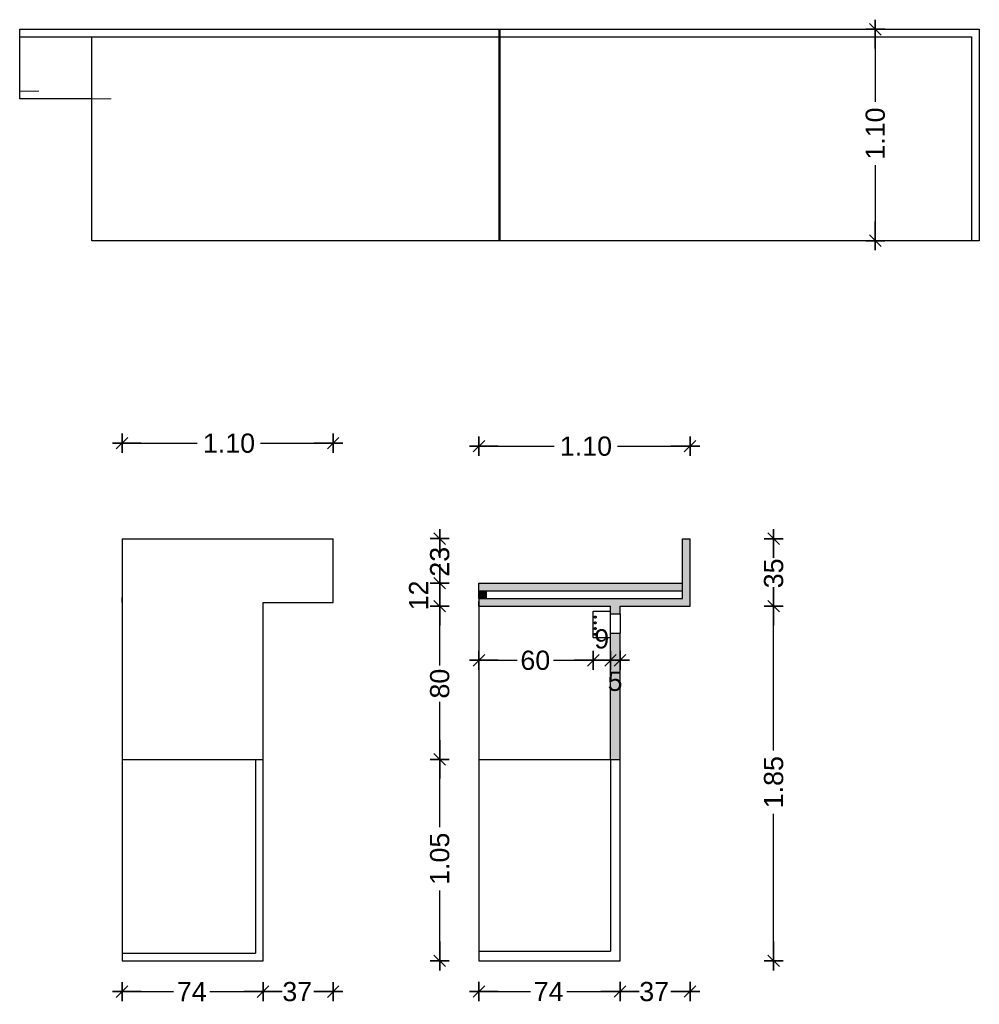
# Model space of a CAD drawing. Header units: metres. Extents: x -1 to 482, y -6 to 50.
# Tile 19 of 21: x 473.5 to 478.5, y 20.38 to 25.52. Entities that reach past the tile are written whole.
import ezdxf

# ---------------------------------------------------------------- set-up
doc = ezdxf.new("R2010")
doc.units = ezdxf.units.M
doc.header["$PDMODE"] = 65
for name, pattern in [('CONTINUA', [0]), ('PUNKT', [6.35, 0, -6.35]), ('VERDECKT', [9.525, 6.35, -3.175])]:
    doc.linetypes.add(name, pattern=pattern)
doc.layers.add('EQUIPAMENT INTERIOR', color=7, linetype='CONTINUA', lineweight=25)
doc.styles.add('ARIAL', font='arial.ttf')
doc.dimstyles.new('DIMSTYLE_11', dxfattribs={"dimtxt": 0.1, "dimasz": 0.1, "dimexe": 0, "dimexo": 1e-06, "dimgap": 0.05, "dimtad": 0, "dimdec": 0, "dimlfac": 100, "dimrnd": 1, "dimzin": 4, "dimdsep": 46, "dimtxsty": 'ARIAL', "dimblk1": 'ALL_ML_STRICH', "dimblk2": 'ALL_ML_STRICH', "dimsah": 1, "dimcen": 0, "dimse1": 1, "dimse2": 1, "dimclrd": 2, "dimclre": 2, "dimclrt": 2, "dimadec": 0, "dimazin": 0, "dimtfac": 1, "dimtdec": 0, "dimtix": 1, "dimtmove": 2, "dimatfit": 3, "dimfxl": 0, "dimtvp": 1.2, "dimtzin": 0, "dimlwd": 0, "dimlwe": 35, "dimarcsym": 0})
doc.dimstyles.new('DIMSTYLE_4', dxfattribs={"dimtxt": 0.1, "dimasz": 0.1, "dimexe": 0, "dimexo": 1e-06, "dimgap": 0.05, "dimtad": 0, "dimdec": 0, "dimlfac": 100, "dimrnd": 1, "dimzin": 4, "dimdsep": 46, "dimtxsty": 'ARIAL', "dimblk1": 'ALL_ML_STRICH', "dimblk2": 'ALL_ML_STRICH', "dimsah": 1, "dimcen": 0, "dimse1": 1, "dimse2": 1, "dimclrd": 2, "dimclre": 2, "dimclrt": 2, "dimadec": 0, "dimazin": 0, "dimtfac": 1, "dimtdec": 0, "dimtix": 1, "dimtmove": 2, "dimatfit": 3, "dimfxl": 0, "dimtzin": 0, "dimlwd": 0, "dimlwe": 35, "dimarcsym": 0})
doc.dimstyles.new('DIMSTYLE_5', dxfattribs={"dimtxt": 0.1, "dimasz": 0.1, "dimexe": 0, "dimexo": 1e-06, "dimgap": 0.05, "dimtad": 0, "dimrnd": 0.01, "dimzin": 4, "dimdsep": 46, "dimtxsty": 'ARIAL', "dimblk1": 'ALL_ML_STRICH', "dimblk2": 'ALL_ML_STRICH', "dimsah": 1, "dimcen": 0, "dimse1": 1, "dimse2": 1, "dimclrd": 2, "dimclre": 2, "dimclrt": 2, "dimadec": 0, "dimazin": 0, "dimtfac": 1, "dimtdec": 0, "dimtix": 1, "dimtmove": 2, "dimatfit": 3, "dimfxl": 0, "dimtzin": 0, "dimlwd": 0, "dimlwe": 35, "dimarcsym": 0})
doc.dimstyles.new('DIMSTYLE_7', dxfattribs={"dimtxt": 0.1, "dimasz": 0.1, "dimexe": 0, "dimexo": 1e-06, "dimgap": 0.05, "dimtad": 2, "dimdec": 0, "dimlfac": 100, "dimrnd": 1, "dimzin": 4, "dimdsep": 46, "dimtxsty": 'ARIAL', "dimblk1": 'ALL_ML_STRICH', "dimblk2": 'ALL_ML_STRICH', "dimsah": 1, "dimcen": 0, "dimse1": 1, "dimse2": 1, "dimclrd": 2, "dimclre": 2, "dimclrt": 2, "dimadec": 0, "dimazin": 0, "dimtfac": 1, "dimtdec": 0, "dimtix": 1, "dimtmove": 2, "dimatfit": 3, "dimfxl": 0, "dimtvp": 1.2, "dimtzin": 0, "dimlwd": 0, "dimlwe": 35, "dimarcsym": 0})

# ---------------------------------------------------------------- blocks, each defined once
blk = doc.blocks.new('ALL_ML_STRICH')
at = {"color": 0, "linetype": 'ByBlock', "lineweight": -2}
for p, q in [((-1, 0), (0.5, 0)), ((-0.3, -0.3), (0.3, 0.3)), ((0, -0.5), (0, 0.5))]:
    blk.add_line(p, q, dxfattribs=at)
blk = doc.blocks.new('*D56')
at = {"layer": 'DEFPOINTS', "color": 2, "linetype": 'CONTINUA', "lineweight": 35, "transparency": 33554687}
for p in [(474.0321, 23.3082), (474.0321, 22.8102), (475.1321, 22.8102)]:
    blk.add_point(p, dxfattribs=at)
at = {"layer": 'EQUIPAMENT INTERIOR', "color": 2, "linetype": 'CONTINUA', "lineweight": -2, "transparency": 33554687}
for p, q in [((474.0321, 23.3082), (474.4245, 23.3082)), ((474.7545, 23.3082), (475.1321, 23.3082))]:
    blk.add_line(p, q, dxfattribs=at)
at = {"layer": 'EQUIPAMENT INTERIOR', "color": 2, "linetype": 'CONTINUA', "lineweight": 35, "transparency": 33554687, "xscale": 0.1, "yscale": 0.1, "zscale": 0.1, "rotation": 180}
blk.add_blockref('ALL_ML_STRICH', (474.0321, 23.3082), dxfattribs=at)
at = {"layer": 'EQUIPAMENT INTERIOR', "color": 2, "linetype": 'CONTINUA', "lineweight": 35, "transparency": 33554687, "xscale": 0.1, "yscale": 0.1, "zscale": 0.1}
blk.add_blockref('ALL_ML_STRICH', (475.1321, 23.3082), dxfattribs=at)
at = {"layer": 'EQUIPAMENT INTERIOR', "color": 2, "linetype": 'CONTINUA', "lineweight": 35, "transparency": 33554687, "insert": (474.5895, 23.3077), "char_height": 0.1, "width": 0.4, "attachment_point": 5, "style": 'ARIAL'}
blk.add_mtext('\\A1;{\\A1;{1.10\\H0.066000;\\S^ ;}}', dxfattribs=at)
blk = doc.blocks.new('*D57')
at = {"layer": 'DEFPOINTS', "color": 2, "linetype": 'CONTINUA', "lineweight": 35, "transparency": 33554687}
for p in [(475.892, 23.2925), (475.892, 22.8106), (476.992, 22.8105)]:
    blk.add_point(p, dxfattribs=at)
at = {"layer": 'EQUIPAMENT INTERIOR', "color": 2, "linetype": 'CONTINUA', "lineweight": -2, "transparency": 33554687}
for p, q in [((475.892, 23.2925), (476.2844, 23.2925)), ((476.6144, 23.2925), (476.992, 23.2925))]:
    blk.add_line(p, q, dxfattribs=at)
at = {"layer": 'EQUIPAMENT INTERIOR', "color": 2, "linetype": 'CONTINUA', "lineweight": 35, "transparency": 33554687, "xscale": 0.1, "yscale": 0.1, "zscale": 0.1, "rotation": 180}
blk.add_blockref('ALL_ML_STRICH', (475.892, 23.2925), dxfattribs=at)
at = {"layer": 'EQUIPAMENT INTERIOR', "color": 2, "linetype": 'CONTINUA', "lineweight": 35, "transparency": 33554687, "xscale": 0.1, "yscale": 0.1, "zscale": 0.1}
blk.add_blockref('ALL_ML_STRICH', (476.992, 23.2925), dxfattribs=at)
at = {"layer": 'EQUIPAMENT INTERIOR', "color": 2, "linetype": 'CONTINUA', "lineweight": 35, "transparency": 33554687, "insert": (476.4494, 23.2921), "char_height": 0.1, "width": 0.4, "attachment_point": 5, "style": 'ARIAL'}
blk.add_mtext('\\A1;{\\A1;{1.10\\H0.066000;\\S^ ;}}', dxfattribs=at)
blk = doc.blocks.new('*D60')
at = {"layer": 'DEFPOINTS', "color": 2, "linetype": 'CONTINUA', "lineweight": 35, "transparency": 33554687}
for p in [(475.892, 21.6602), (475.6874, 20.6106), (475.892, 20.6106)]:
    blk.add_point(p, dxfattribs=at)
at = {"layer": 'EQUIPAMENT INTERIOR', "color": 2, "linetype": 'CONTINUA', "lineweight": -2, "transparency": 33554687}
for p, q in [((475.6874, 21.3072), (475.6874, 21.6602)), ((475.6874, 20.6106), (475.6874, 20.9772))]:
    blk.add_line(p, q, dxfattribs=at)
at = {"layer": 'EQUIPAMENT INTERIOR', "color": 2, "linetype": 'CONTINUA', "lineweight": 35, "transparency": 33554687, "xscale": 0.1, "yscale": 0.1, "zscale": 0.1}
for p, rotation in [((475.6874, 21.6602), 90), ((475.6874, 20.6106), 270)]:
    blk.add_blockref('ALL_ML_STRICH', p, dxfattribs=dict(at, rotation=rotation))
at = {"layer": 'EQUIPAMENT INTERIOR', "color": 2, "linetype": 'CONTINUA', "lineweight": 35, "transparency": 33554687, "insert": (475.6878, 21.1422), "char_height": 0.1, "width": 0.4, "attachment_point": 5, "rotation": 90, "style": 'ARIAL'}
blk.add_mtext('\\A1;{\\A1;{1.05\\H0.066000;\\S^ ;}}', dxfattribs=at)
blk = doc.blocks.new('*D61')
at = {"layer": 'DEFPOINTS', "color": 2, "linetype": 'CONTINUA', "lineweight": 35, "transparency": 33554687}
for p in [(475.892, 22.4585), (475.6874, 21.6602), (475.892, 21.6602)]:
    blk.add_point(p, dxfattribs=at)
at = {"layer": 'EQUIPAMENT INTERIOR', "color": 2, "linetype": 'CONTINUA', "lineweight": -2, "transparency": 33554687}
for p, q in [((475.6874, 22.15), (475.6874, 22.4585)), ((475.6874, 21.6602), (475.6874, 21.96))]:
    blk.add_line(p, q, dxfattribs=at)
at = {"layer": 'EQUIPAMENT INTERIOR', "color": 2, "linetype": 'CONTINUA', "lineweight": 35, "transparency": 33554687, "xscale": 0.1, "yscale": 0.1, "zscale": 0.1}
for p, rotation in [((475.6874, 22.4585), 90), ((475.6874, 21.6602), 270)]:
    blk.add_blockref('ALL_ML_STRICH', p, dxfattribs=dict(at, rotation=rotation))
at = {"layer": 'EQUIPAMENT INTERIOR', "color": 2, "linetype": 'CONTINUA', "lineweight": 35, "transparency": 33554687, "insert": (475.6878, 22.055), "char_height": 0.1, "width": 0.2, "attachment_point": 5, "rotation": 90, "style": 'ARIAL'}
blk.add_mtext('\\A1;{80}', dxfattribs=at)
blk = doc.blocks.new('*D62')
at = {"layer": 'DEFPOINTS', "color": 2, "linetype": 'CONTINUA', "lineweight": 35, "transparency": 33554687}
for p in [(475.892, 22.5785), (475.6874, 22.4585), (475.892, 22.4585)]:
    blk.add_point(p, dxfattribs=at)
at = {"layer": 'EQUIPAMENT INTERIOR', "color": 2, "linetype": 'CONTINUA', "lineweight": -2, "transparency": 33554687}
blk.add_line((475.6874, 22.4585), (475.6874, 22.5785), dxfattribs=at)
at = {"layer": 'EQUIPAMENT INTERIOR', "color": 2, "linetype": 'CONTINUA', "lineweight": 35, "transparency": 33554687, "xscale": 0.1, "yscale": 0.1, "zscale": 0.1}
for p, rotation in [((475.6874, 22.5785), 90), ((475.6874, 22.4585), 270)]:
    blk.add_blockref('ALL_ML_STRICH', p, dxfattribs=dict(at, rotation=rotation))
at = {"layer": 'EQUIPAMENT INTERIOR', "color": 2, "linetype": 'CONTINUA', "lineweight": 35, "transparency": 33554687, "insert": (475.5774, 22.5145), "char_height": 0.1, "width": 0.2, "attachment_point": 5, "rotation": 90, "style": 'ARIAL'}
blk.add_mtext('\\A1;{12}', dxfattribs=at)
blk = doc.blocks.new('*D63')
at = {"layer": 'DEFPOINTS', "color": 2, "linetype": 'CONTINUA', "lineweight": 35, "transparency": 33554687}
for p in [(476.962, 22.8106), (475.6874, 22.5785), (475.892, 22.5785)]:
    blk.add_point(p, dxfattribs=at)
at = {"layer": 'EQUIPAMENT INTERIOR', "color": 2, "linetype": 'CONTINUA', "lineweight": -2, "transparency": 33554687}
for p, q in [((475.6874, 22.785), (475.6874, 22.8106)), ((475.6874, 22.5785), (475.6874, 22.595))]:
    blk.add_line(p, q, dxfattribs=at)
at = {"layer": 'EQUIPAMENT INTERIOR', "color": 2, "linetype": 'CONTINUA', "lineweight": 35, "transparency": 33554687, "xscale": 0.1, "yscale": 0.1, "zscale": 0.1}
for p, rotation in [((475.6874, 22.8106), 90), ((475.6874, 22.5785), 270)]:
    blk.add_blockref('ALL_ML_STRICH', p, dxfattribs=dict(at, rotation=rotation))
at = {"layer": 'EQUIPAMENT INTERIOR', "color": 2, "linetype": 'CONTINUA', "lineweight": 35, "transparency": 33554687, "insert": (475.6878, 22.69), "char_height": 0.1, "width": 0.2, "attachment_point": 5, "rotation": 90, "style": 'ARIAL'}
blk.add_mtext('\\A1;{23}', dxfattribs=at)
blk = doc.blocks.new('*D64')
at = {"layer": 'DEFPOINTS', "color": 2, "linetype": 'CONTINUA', "lineweight": 35, "transparency": 33554687}
for p in [(476.992, 22.4585), (476.627, 20.6106), (477.4272, 20.6106)]:
    blk.add_point(p, dxfattribs=at)
at = {"layer": 'EQUIPAMENT INTERIOR', "color": 2, "linetype": 'CONTINUA', "lineweight": -2, "transparency": 33554687}
for p, q in [((477.4272, 21.7064), (477.4272, 22.4585)), ((477.4272, 20.6106), (477.4272, 21.3764))]:
    blk.add_line(p, q, dxfattribs=at)
at = {"layer": 'EQUIPAMENT INTERIOR', "color": 2, "linetype": 'CONTINUA', "lineweight": 35, "transparency": 33554687, "xscale": 0.1, "yscale": 0.1, "zscale": 0.1}
for p, rotation in [((477.4272, 22.4585), 90), ((477.4272, 20.6106), 270)]:
    blk.add_blockref('ALL_ML_STRICH', p, dxfattribs=dict(at, rotation=rotation))
at = {"layer": 'EQUIPAMENT INTERIOR', "color": 2, "linetype": 'CONTINUA', "lineweight": 35, "transparency": 33554687, "insert": (477.4276, 21.5414), "char_height": 0.1, "width": 0.4, "attachment_point": 5, "rotation": 90, "style": 'ARIAL'}
blk.add_mtext('\\A1;{\\A1;{1.85\\H0.066000;\\S^ ;}}', dxfattribs=at)
blk = doc.blocks.new('*D65')
at = {"layer": 'DEFPOINTS', "color": 2, "linetype": 'CONTINUA', "lineweight": 35, "transparency": 33554687}
for p in [(476.992, 22.8105), (476.992, 22.4585), (477.4272, 22.4585)]:
    blk.add_point(p, dxfattribs=at)
at = {"layer": 'EQUIPAMENT INTERIOR', "color": 2, "linetype": 'CONTINUA', "lineweight": -2, "transparency": 33554687}
for p, q in [((477.4272, 22.7246), (477.4272, 22.8105)), ((477.4272, 22.4585), (477.4272, 22.5346))]:
    blk.add_line(p, q, dxfattribs=at)
at = {"layer": 'EQUIPAMENT INTERIOR', "color": 2, "linetype": 'CONTINUA', "lineweight": 35, "transparency": 33554687, "xscale": 0.1, "yscale": 0.1, "zscale": 0.1}
for p, rotation in [((477.4272, 22.8105), 90), ((477.4272, 22.4585), 270)]:
    blk.add_blockref('ALL_ML_STRICH', p, dxfattribs=dict(at, rotation=rotation))
at = {"layer": 'EQUIPAMENT INTERIOR', "color": 2, "linetype": 'CONTINUA', "lineweight": 35, "transparency": 33554687, "insert": (477.4276, 22.6296), "char_height": 0.1, "width": 0.2, "attachment_point": 5, "rotation": 90, "style": 'ARIAL'}
blk.add_mtext('\\A1;{35}', dxfattribs=at)
blk = doc.blocks.new('*D72')
at = {"layer": 'DEFPOINTS', "color": 2, "linetype": 'CONTINUA', "lineweight": 35, "transparency": 33554687}
for p in [(476.4876, 22.2958), (475.892, 22.1767), (475.892, 22.1767)]:
    blk.add_point(p, dxfattribs=at)
at = {"layer": 'EQUIPAMENT INTERIOR', "color": 2, "linetype": 'CONTINUA', "lineweight": -2, "transparency": 33554687}
for p, q in [((475.892, 22.1767), (476.0905, 22.1767)), ((476.2805, 22.1767), (476.4876, 22.1767))]:
    blk.add_line(p, q, dxfattribs=at)
at = {"layer": 'EQUIPAMENT INTERIOR', "color": 2, "linetype": 'CONTINUA', "lineweight": 35, "transparency": 33554687, "xscale": 0.1, "yscale": 0.1, "zscale": 0.1, "rotation": 180}
blk.add_blockref('ALL_ML_STRICH', (475.892, 22.1767), dxfattribs=at)
at = {"layer": 'EQUIPAMENT INTERIOR', "color": 2, "linetype": 'CONTINUA', "lineweight": 35, "transparency": 33554687, "xscale": 0.1, "yscale": 0.1, "zscale": 0.1}
blk.add_blockref('ALL_ML_STRICH', (476.4876, 22.1767), dxfattribs=at)
at = {"layer": 'EQUIPAMENT INTERIOR', "color": 2, "linetype": 'CONTINUA', "lineweight": 35, "transparency": 33554687, "insert": (476.1855, 22.1762), "char_height": 0.1, "width": 0.2, "attachment_point": 5, "style": 'ARIAL'}
blk.add_mtext('\\A1;{60}', dxfattribs=at)
blk = doc.blocks.new('*D73')
at = {"layer": 'DEFPOINTS', "color": 2, "linetype": 'CONTINUA', "lineweight": 35, "transparency": 33554687}
for p in [(476.4876, 22.2958), (476.4876, 22.1767), (476.577, 22.2029)]:
    blk.add_point(p, dxfattribs=at)
at = {"layer": 'EQUIPAMENT INTERIOR', "color": 2, "linetype": 'CONTINUA', "lineweight": -2, "transparency": 33554687}
blk.add_line((476.4876, 22.1767), (476.577, 22.1767), dxfattribs=at)
at = {"layer": 'EQUIPAMENT INTERIOR', "color": 2, "linetype": 'CONTINUA', "lineweight": 35, "transparency": 33554687, "xscale": 0.1, "yscale": 0.1, "zscale": 0.1, "rotation": 180}
blk.add_blockref('ALL_ML_STRICH', (476.4876, 22.1767), dxfattribs=at)
at = {"layer": 'EQUIPAMENT INTERIOR', "color": 2, "linetype": 'CONTINUA', "lineweight": 35, "transparency": 33554687, "xscale": 0.1, "yscale": 0.1, "zscale": 0.1}
blk.add_blockref('ALL_ML_STRICH', (476.577, 22.1767), dxfattribs=at)
at = {"layer": 'EQUIPAMENT INTERIOR', "color": 2, "linetype": 'CONTINUA', "lineweight": 35, "transparency": 33554687, "insert": (476.5315, 22.2877), "char_height": 0.1, "width": 0.1, "attachment_point": 5, "style": 'ARIAL'}
blk.add_mtext('\\A1;{9}', dxfattribs=at)
blk = doc.blocks.new('*D74')
at = {"layer": 'DEFPOINTS', "color": 2, "linetype": 'CONTINUA', "lineweight": 35, "transparency": 33554687}
for p in [(476.577, 22.2029), (476.577, 22.1767), (476.627, 22.0439)]:
    blk.add_point(p, dxfattribs=at)
at = {"layer": 'EQUIPAMENT INTERIOR', "color": 2, "linetype": 'CONTINUA', "lineweight": -2, "transparency": 33554687}
blk.add_line((476.577, 22.1767), (476.627, 22.1767), dxfattribs=at)
at = {"layer": 'EQUIPAMENT INTERIOR', "color": 2, "linetype": 'CONTINUA', "lineweight": 35, "transparency": 33554687, "xscale": 0.1, "yscale": 0.1, "zscale": 0.1, "rotation": 180}
blk.add_blockref('ALL_ML_STRICH', (476.577, 22.1767), dxfattribs=at)
at = {"layer": 'EQUIPAMENT INTERIOR', "color": 2, "linetype": 'CONTINUA', "lineweight": 35, "transparency": 33554687, "xscale": 0.1, "yscale": 0.1, "zscale": 0.1}
blk.add_blockref('ALL_ML_STRICH', (476.627, 22.1767), dxfattribs=at)
at = {"layer": 'EQUIPAMENT INTERIOR', "color": 2, "linetype": 'CONTINUA', "lineweight": 35, "transparency": 33554687, "insert": (476.601, 22.0663), "char_height": 0.1, "width": 0.1, "attachment_point": 5, "style": 'ARIAL'}
blk.add_mtext('\\A1;{5}', dxfattribs=at)
blk = doc.blocks.new('*D75')
at = {"layer": 'DEFPOINTS', "color": 2, "linetype": 'CONTINUA', "lineweight": 35, "transparency": 33554687}
for p in [(474.0321, 20.6102), (474.7671, 20.6102), (474.0321, 20.4498)]:
    blk.add_point(p, dxfattribs=at)
at = {"layer": 'EQUIPAMENT INTERIOR', "color": 2, "linetype": 'CONTINUA', "lineweight": -2, "transparency": 33554687}
for p, q in [((474.0321, 20.4498), (474.3003, 20.4498)), ((474.4903, 20.4498), (474.7671, 20.4498))]:
    blk.add_line(p, q, dxfattribs=at)
at = {"layer": 'EQUIPAMENT INTERIOR', "color": 2, "linetype": 'CONTINUA', "lineweight": 35, "transparency": 33554687, "xscale": 0.1, "yscale": 0.1, "zscale": 0.1, "rotation": 180}
blk.add_blockref('ALL_ML_STRICH', (474.0321, 20.4498), dxfattribs=at)
at = {"layer": 'EQUIPAMENT INTERIOR', "color": 2, "linetype": 'CONTINUA', "lineweight": 35, "transparency": 33554687, "xscale": 0.1, "yscale": 0.1, "zscale": 0.1}
blk.add_blockref('ALL_ML_STRICH', (474.7671, 20.4498), dxfattribs=at)
at = {"layer": 'EQUIPAMENT INTERIOR', "color": 2, "linetype": 'CONTINUA', "lineweight": 35, "transparency": 33554687, "insert": (474.3953, 20.4498), "char_height": 0.1, "width": 0.2, "attachment_point": 5, "style": 'ARIAL'}
blk.add_mtext('\\A1;{74}', dxfattribs=at)
blk = doc.blocks.new('*D76')
at = {"layer": 'DEFPOINTS', "color": 2, "linetype": 'CONTINUA', "lineweight": 35, "transparency": 33554687}
for p in [(475.1321, 22.4781), (474.7671, 20.6102), (474.7671, 20.4498)]:
    blk.add_point(p, dxfattribs=at)
at = {"layer": 'EQUIPAMENT INTERIOR', "color": 2, "linetype": 'CONTINUA', "lineweight": -2, "transparency": 33554687}
for p, q in [((474.7671, 20.4498), (474.8501, 20.4498)), ((475.0401, 20.4498), (475.1321, 20.4498))]:
    blk.add_line(p, q, dxfattribs=at)
at = {"layer": 'EQUIPAMENT INTERIOR', "color": 2, "linetype": 'CONTINUA', "lineweight": 35, "transparency": 33554687, "xscale": 0.1, "yscale": 0.1, "zscale": 0.1, "rotation": 180}
blk.add_blockref('ALL_ML_STRICH', (474.7671, 20.4498), dxfattribs=at)
at = {"layer": 'EQUIPAMENT INTERIOR', "color": 2, "linetype": 'CONTINUA', "lineweight": 35, "transparency": 33554687, "xscale": 0.1, "yscale": 0.1, "zscale": 0.1}
blk.add_blockref('ALL_ML_STRICH', (475.1321, 20.4498), dxfattribs=at)
at = {"layer": 'EQUIPAMENT INTERIOR', "color": 2, "linetype": 'CONTINUA', "lineweight": 35, "transparency": 33554687, "insert": (474.9451, 20.4494), "char_height": 0.1, "width": 0.2, "attachment_point": 5, "style": 'ARIAL'}
blk.add_mtext('\\A1;{37}', dxfattribs=at)
blk = doc.blocks.new('*D77')
at = {"layer": 'DEFPOINTS', "color": 2, "linetype": 'CONTINUA', "lineweight": 35, "transparency": 33554687}
for p in [(475.892, 20.6106), (476.627, 20.6106), (475.892, 20.4502)]:
    blk.add_point(p, dxfattribs=at)
at = {"layer": 'EQUIPAMENT INTERIOR', "color": 2, "linetype": 'CONTINUA', "lineweight": -2, "transparency": 33554687}
for p, q in [((475.892, 20.4502), (476.1602, 20.4502)), ((476.3502, 20.4502), (476.627, 20.4502))]:
    blk.add_line(p, q, dxfattribs=at)
at = {"layer": 'EQUIPAMENT INTERIOR', "color": 2, "linetype": 'CONTINUA', "lineweight": 35, "transparency": 33554687, "xscale": 0.1, "yscale": 0.1, "zscale": 0.1, "rotation": 180}
blk.add_blockref('ALL_ML_STRICH', (475.892, 20.4502), dxfattribs=at)
at = {"layer": 'EQUIPAMENT INTERIOR', "color": 2, "linetype": 'CONTINUA', "lineweight": 35, "transparency": 33554687, "xscale": 0.1, "yscale": 0.1, "zscale": 0.1}
blk.add_blockref('ALL_ML_STRICH', (476.627, 20.4502), dxfattribs=at)
at = {"layer": 'EQUIPAMENT INTERIOR', "color": 2, "linetype": 'CONTINUA', "lineweight": 35, "transparency": 33554687, "insert": (476.2552, 20.4502), "char_height": 0.1, "width": 0.2, "attachment_point": 5, "style": 'ARIAL'}
blk.add_mtext('\\A1;{74}', dxfattribs=at)
blk = doc.blocks.new('*D78')
at = {"layer": 'DEFPOINTS', "color": 2, "linetype": 'CONTINUA', "lineweight": 35, "transparency": 33554687}
for p in [(476.992, 22.4585), (476.627, 20.6106), (476.627, 20.4502)]:
    blk.add_point(p, dxfattribs=at)
at = {"layer": 'EQUIPAMENT INTERIOR', "color": 2, "linetype": 'CONTINUA', "lineweight": -2, "transparency": 33554687}
for p, q in [((476.627, 20.4502), (476.71, 20.4502)), ((476.9, 20.4502), (476.992, 20.4502))]:
    blk.add_line(p, q, dxfattribs=at)
at = {"layer": 'EQUIPAMENT INTERIOR', "color": 2, "linetype": 'CONTINUA', "lineweight": 35, "transparency": 33554687, "xscale": 0.1, "yscale": 0.1, "zscale": 0.1, "rotation": 180}
blk.add_blockref('ALL_ML_STRICH', (476.627, 20.4502), dxfattribs=at)
at = {"layer": 'EQUIPAMENT INTERIOR', "color": 2, "linetype": 'CONTINUA', "lineweight": 35, "transparency": 33554687, "xscale": 0.1, "yscale": 0.1, "zscale": 0.1}
blk.add_blockref('ALL_ML_STRICH', (476.992, 20.4502), dxfattribs=at)
at = {"layer": 'EQUIPAMENT INTERIOR', "color": 2, "linetype": 'CONTINUA', "lineweight": 35, "transparency": 33554687, "insert": (476.805, 20.4497), "char_height": 0.1, "width": 0.2, "attachment_point": 5, "style": 'ARIAL'}
blk.add_mtext('\\A1;{37}', dxfattribs=at)
blk = doc.blocks.new('*D89')
at = {"layer": 'DEFPOINTS', "color": 2, "linetype": 'CONTINUA', "lineweight": 35, "transparency": 33554687}
for p in [(473.499, 25.4653), (477.957, 25.4653), (473.8748, 24.3635)]:
    blk.add_point(p, dxfattribs=at)
at = {"layer": 'EQUIPAMENT INTERIOR', "color": 2, "linetype": 'CONTINUA', "lineweight": -2, "transparency": 33554687}
for p, q in [((477.957, 25.4653), (477.957, 25.0868)), ((477.957, 24.7568), (477.957, 24.3635))]:
    blk.add_line(p, q, dxfattribs=at)
at = {"layer": 'EQUIPAMENT INTERIOR', "color": 2, "linetype": 'CONTINUA', "lineweight": 35, "transparency": 33554687, "xscale": 0.1, "yscale": 0.1, "zscale": 0.1}
for p, rotation in [((477.957, 25.4653), 90), ((477.957, 24.3635), 270)]:
    blk.add_blockref('ALL_ML_STRICH', p, dxfattribs=dict(at, rotation=rotation))
at = {"layer": 'EQUIPAMENT INTERIOR', "color": 2, "linetype": 'CONTINUA', "lineweight": 35, "transparency": 33554687, "insert": (477.9574, 24.9218), "char_height": 0.1, "width": 0.4, "attachment_point": 5, "rotation": 90, "style": 'ARIAL'}
blk.add_mtext('\\A1;{\\A1;{1.10\\H0.066000;\\S^ ;}}', dxfattribs=at)

msp = doc.modelspace()

# ---------------------------------------------------------------- hatches: boundary and pattern name
at = {"layer": 'EQUIPAMENT INTERIOR', "linetype": 'CONTINUA', "lineweight": 25, "true_color": 0xc7c7c7, "transparency": 33554687}
for points in [[(476.952, 22.4985), (475.892, 22.4985), (475.892, 22.4585), (476.577, 22.4585), (476.577, 22.418), (476.627, 22.418), (476.627, 22.4585), (476.962, 22.4585), (476.962, 22.4585), (476.992, 22.4585), (476.992, 22.8105), (476.952, 22.8105)], [(475.892, 22.5785), (475.892, 22.5385), (476.952, 22.5385), (476.952, 22.5785)], [(475.892, 22.5385), (475.892, 22.4985), (475.932, 22.4985), (475.932, 22.5385)], [(476.577, 21.6602), (476.627, 21.6602), (476.627, 22.318), (476.577, 22.318)]]:
    msp.add_hatch(color=9, dxfattribs=at).paths.add_polyline_path(points)
at = {"layer": 'EQUIPAMENT INTERIOR', "linetype": 'CONTINUA', "lineweight": 25, "true_color": 0xe8e8e8, "transparency": 33554687}
for points in [[(475.1021, 22.4782), (474.7671, 22.4782), (474.7671, 22.4782), (475.1021, 22.4782)], [(476.962, 22.4586), (476.627, 22.4586), (476.627, 22.4585), (476.962, 22.4585)]]:
    msp.add_hatch(color=254, dxfattribs=at).paths.add_polyline_path(points)

# ---------------------------------------------------------------- linework, layer by layer
at = {"layer": 'EQUIPAMENT INTERIOR', "color": 7, "linetype": 'CONTINUA', "lineweight": 25, "transparency": 33554687}
for p, q in [((473.499, 25.4653), (478.499, 25.4653)), ((473.499, 25.1035), (473.499, 25.4653)), ((478.499, 25.4653), (478.499, 24.3635)), ((473.499, 25.4253), (478.459, 25.4253)), ((473.8748, 24.3635), (473.8748, 25.4253)), ((478.459, 25.4253), (478.459, 24.3635)), ((473.8748, 25.1035), (473.499, 25.1035)), ((478.499, 24.3635), (473.8748, 24.3635)), ((474.0321, 22.8102), (475.1021, 22.8102)), ((474.0321, 22.8102), (474.0321, 22.7852)), ((474.0321, 22.7852), (474.0321, 22.4782)), ((475.1021, 22.8102), (475.1021, 22.8102)), ((475.1021, 22.8102), (475.1321, 22.8102)), ((475.1321, 22.4781), (475.1321, 22.8102)), ((476.952, 22.8105), (476.992, 22.8105)), ((476.952, 22.4985), (476.952, 22.8105)), ((476.962, 22.8106), (476.962, 22.8105)), ((476.992, 22.4585), (476.992, 22.8105)), ((475.892, 22.4985), (475.892, 22.5785)), ((475.892, 22.5785), (476.952, 22.5785)), ((475.892, 22.5385), (476.952, 22.5385)), ((475.932, 22.4985), (475.932, 22.5385)), ((474.0321, 22.5032), (474.0321, 22.4782)), ((474.0321, 22.4782), (474.0321, 22.5032)), ((474.0321, 22.4782), (474.0321, 20.6102)), ((474.7671, 22.4782), (475.1021, 22.4782)), ((474.7671, 22.4782), (475.1021, 22.4782)), ((474.7671, 20.6102), (474.7671, 22.4782)), ((475.1021, 22.4782), (475.1021, 22.4781)), ((475.1021, 22.4781), (475.1321, 22.4781)), ((475.892, 22.4985), (475.892, 20.6106)), ((475.892, 22.4985), (475.892, 22.4585)), ((475.892, 22.4985), (476.952, 22.4985)), ((475.892, 22.4985), (475.932, 22.4985)), ((475.892, 22.4585), (475.892, 22.4835)), ((475.892, 22.4835), (475.892, 22.4585)), ((475.892, 22.4585), (476.577, 22.4585)), ((476.4876, 22.4335), (476.5276, 22.4335)), ((476.4876, 22.2958), (476.4876, 22.4335)), ((476.5276, 22.4335), (476.577, 22.4335)), ((476.577, 22.418), (476.577, 22.4585)), ((476.627, 22.4585), (476.962, 22.4585)), ((476.627, 22.418), (476.627, 22.4585)), ((476.962, 22.4586), (476.962, 22.4585)), ((476.962, 22.4585), (476.992, 22.4585)), ((476.577, 22.318), (476.577, 22.418)), ((476.577, 22.318), (476.577, 22.418)), ((476.577, 22.418), (476.627, 22.418)), ((476.627, 22.418), (476.627, 22.3184)), ((476.627, 22.418), (476.627, 22.318)), ((476.4876, 22.2958), (476.577, 22.2958)), ((476.577, 21.6602), (476.577, 22.318)), ((476.577, 22.318), (476.627, 22.318)), ((476.627, 20.6106), (476.627, 22.318)), ((474.0321, 21.6598), (474.7671, 21.6598)), ((474.7271, 21.6598), (474.7271, 20.6502)), ((475.892, 21.6602), (476.627, 21.6602)), ((476.577, 21.6602), (476.577, 20.6606)), ((474.0321, 20.6502), (474.0321, 20.6102)), ((474.0321, 20.6502), (474.0321, 20.6102)), ((474.0321, 20.6502), (474.7271, 20.6502)), ((475.892, 20.6606), (475.892, 20.6106)), ((475.892, 20.6606), (475.892, 20.6106)), ((475.892, 20.6606), (476.577, 20.6606)), ((474.0321, 20.6102), (474.7671, 20.6102)), ((475.892, 20.6106), (476.627, 20.6106))]:
    msp.add_line(p, q, dxfattribs=at)
at = {"layer": 'EQUIPAMENT INTERIOR', "color": 202, "linetype": 'CONTINUA', "lineweight": 50, "transparency": 33554687}
msp.add_line((475.999, 24.3635), (475.999, 25.4653), dxfattribs=at)
at = {"layer": 'EQUIPAMENT INTERIOR', "color": 40, "linetype": 'PUNKT', "lineweight": 18, "transparency": 33554687}
for p, q in [((473.499, 25.1435), (478.499, 25.1435)), ((473.8748, 25.1035), (478.499, 25.1035))]:
    msp.add_line(p, q, dxfattribs=at)
at = {"layer": 'EQUIPAMENT INTERIOR', "color": 7, "linetype": 'CONTINUA', "lineweight": 25, "transparency": 33554687}
for points in [[(473.8748, 25.1035), (473.8748, 25.1035)], [(476.577, 22.4585), (476.577, 22.4585)], [(476.4876, 22.3858), (476.4876, 22.3858)], [(476.4876, 22.3558), (476.4876, 22.3558)], [(476.4876, 22.3258), (476.4876, 22.3258)], [(476.4876, 22.2958), (476.4876, 22.2958)]]:
    msp.add_lwpolyline(points, close=True, dxfattribs=at)
at = {"layer": 'EQUIPAMENT INTERIOR', "color": 7, "linetype": 'VERDECKT', "lineweight": 25, "transparency": 33554687}
for centre in [(476.4976, 22.4018), (476.4976, 22.3718), (476.4976, 22.3418), (476.4976, 22.3118)]:
    msp.add_circle(centre, 0.005, dxfattribs=at)

# ---------------------------------------------------------------- dimensions: what is measured, and where the dimension line sits
at = {"layer": 'EQUIPAMENT INTERIOR', "color": 2, "linetype": 'CONTINUA', "lineweight": 35, "transparency": 33554687}
for base, p1, p2, angle, dimstyle, picture, middle in [((477.957, 24.3635), (473.499, 25.4653), (473.8748, 24.3635), 270, 'DIMSTYLE_5', '*D89', (477.9574, 24.9218)), ((475.6874, 22.8106), (475.892, 22.5785), (476.962, 22.8106), 90, 'DIMSTYLE_4', '*D63', (475.6878, 22.69)), ((477.4272, 22.8105), (476.992, 22.4585), (476.992, 22.8105), 90, 'DIMSTYLE_4', '*D65', (477.4276, 22.6296)), ((475.6874, 22.5785), (475.892, 22.4585), (475.892, 22.5785), 90, 'DIMSTYLE_7', '*D62', (475.5774, 22.5145)), ((475.6874, 22.4585), (475.892, 21.6602), (475.892, 22.4585), 90, 'DIMSTYLE_4', '*D61', (475.6878, 22.055)), ((477.4272, 22.4585), (476.627, 20.6106), (476.992, 22.4585), 90, 'DIMSTYLE_5', '*D64', (477.4276, 21.5414)), ((475.6874, 21.6602), (475.892, 20.6106), (475.892, 21.6602), 90, 'DIMSTYLE_5', '*D60', (475.6878, 21.1422))]:
    dim = msp.add_linear_dim(base=base, p1=p1, p2=p2, angle=angle, dimstyle=dimstyle, override={"dimpost": '<>', "dimclrd": 2, "dimclre": 2, "dimclrt": 2, "dimlwd": 0, "dimlwe": 35}, dxfattribs=at)
    dim.commit()
    dim.dimension.update_dxf_attribs({"geometry": picture, "text_midpoint": middle, "dimtype": 160})
for base, p1, p2, dimstyle, picture, middle in [((475.1321, 23.3082), (474.0321, 22.8102), (475.1321, 22.8102), 'DIMSTYLE_5', '*D56', (474.5895, 23.3077)), ((476.992, 23.2925), (475.892, 22.8106), (476.992, 22.8105), 'DIMSTYLE_5', '*D57', (476.4494, 23.2921)), ((475.1320879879, 20.4497944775), (474.7670879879, 20.6101888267), (475.1320879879, 22.4781424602), 'DIMSTYLE_4', '*D76', (474.9450654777, 20.4493579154)), ((476.9920016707, 20.4501693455), (476.6270016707, 20.6105636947), (476.9920016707, 22.4585173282), 'DIMSTYLE_4', '*D78', (476.8049791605, 20.4497327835)), ((476.577, 22.1767), (476.4876, 22.2958), (476.577, 22.2029), 'DIMSTYLE_7', '*D73', (476.5315, 22.2877)), ((476.4876, 22.1767), (475.892, 22.1767), (476.4876, 22.2958), 'DIMSTYLE_4', '*D72', (476.1855, 22.1762)), ((476.627, 22.1767), (476.577, 22.2029), (476.627, 22.0439), 'DIMSTYLE_11', '*D74', (476.601, 22.0663)), ((474.7670879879, 20.4497944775), (474.0320879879, 20.6101888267), (474.7670879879, 20.6101888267), 'DIMSTYLE_4', '*D75', (474.3952701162, 20.4497944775)), ((476.6270016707, 20.4501693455), (475.8920016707, 20.6105636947), (476.6270016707, 20.6105636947), 'DIMSTYLE_4', '*D77', (476.255183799, 20.4501693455))]:
    dim = msp.add_linear_dim(base=base, p1=p1, p2=p2, dimstyle=dimstyle, override={"dimpost": '<>', "dimclrd": 2, "dimclre": 2, "dimclrt": 2, "dimlwd": 0, "dimlwe": 35}, dxfattribs=at)
    dim.commit()
    dim.dimension.update_dxf_attribs({"geometry": picture, "text_midpoint": middle, "dimtype": 160})

doc.saveas('drawing.dxf')
